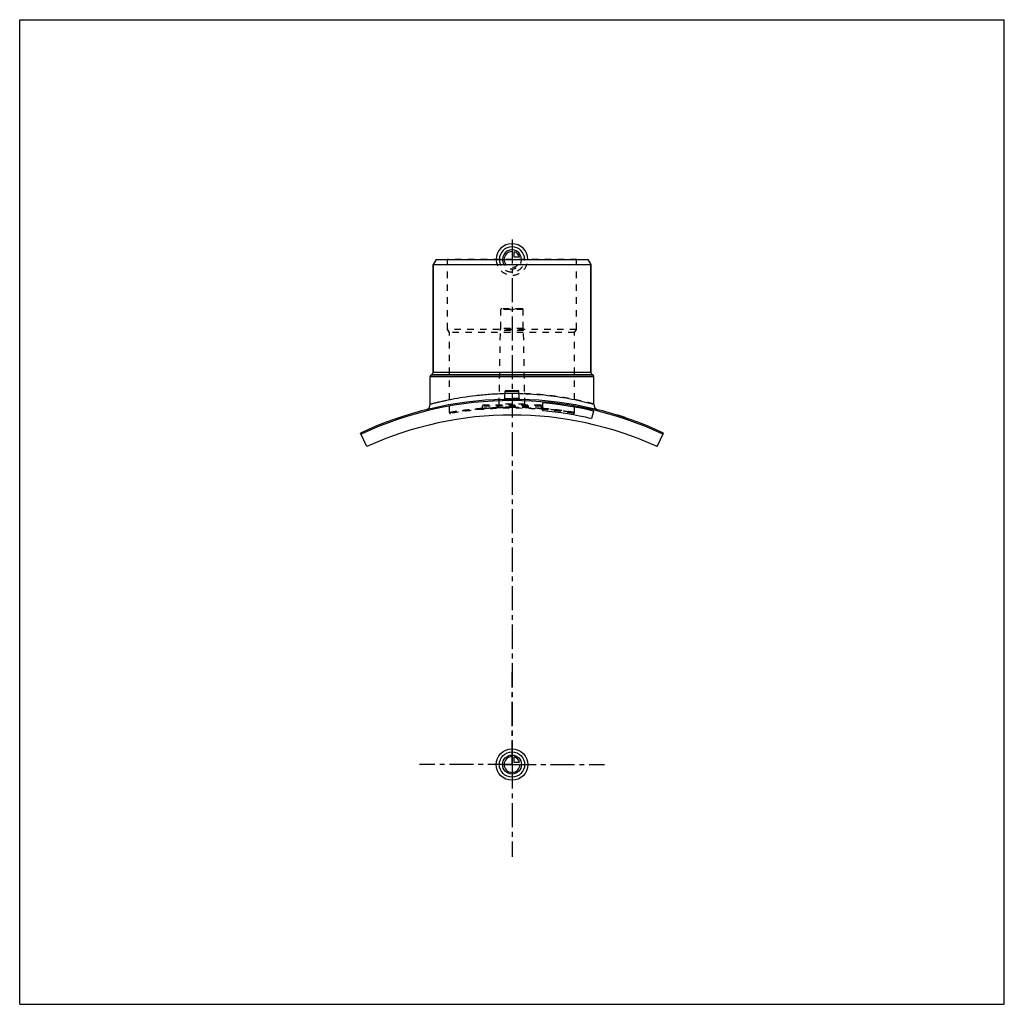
# Model space of a CAD drawing. Header units: millimetres. Extents: x 0 to 1000, y 0 to 1000.
import ezdxf

# ---------------------------------------------------------------- set-up
doc = ezdxf.new("R2010")
doc.units = ezdxf.units.MM
doc.header["$LTSCALE"] = 65.185185
doc.linetypes.add('CENTER', pattern=[0.6, 0.375, -0.075, 0.075, -0.075])
doc.linetypes.add('HIDDEN', pattern=[0.2, 0.1, -0.1])
doc.layers.get('0').update_dxf_attribs({"linetype": 'CONTINUOUS'})
for name, color, linetype in [('ACHSEN_S', 7, 'CONTINUOUS'), ('FASEN', 7, 'CONTINUOUS'), ('KOERPER', 7, 'CONTINUOUS'), ('KONST.EL_MIT_GEO', 7, 'CONTINUOUS'), ('KURVEN', 7, 'CONTINUOUS')]:
    doc.layers.add(name, color=color, linetype=linetype)

msp = doc.modelspace()

# ---------------------------------------------------------------- linework, layer by layer
at = {"color": 7, "linetype": 'Continuous'}
for p, q in [((0, 0), (0, 1000)), ((0, 1000), (1000, 1000)), ((1000, 0), (1000, 1000)), ((0, 0), (1000, 0))]:
    msp.add_line(p, q, dxfattribs=at)
at = {"layer": 'ACHSEN_S', "color": 2, "linetype": 'CENTER'}
msp.add_line((500, 776.7), (500, 223.3), dxfattribs=at)
at = {"layer": 'FASEN', "color": 7, "linetype": 'Continuous'}
for p, q in [((422.9, 756.5), (420, 751.5)), ((420, 751.5), (580, 751.5)), ((422.9, 756.5), (577.1, 756.5)), ((577.1, 756.5), (580, 751.5)), ((352.6, 566.4), (346.3, 580.2)), ((647.4, 566.4), (653.7, 580.2))]:
    msp.add_line(p, q, dxfattribs=at)
msp.add_arc((500, 252.5), 360.7, 64.8662, 115.1338, dxfattribs=at)
at = {"layer": 'KOERPER', "color": 7, "linetype": 'Continuous'}
for p, q in [((420, 641.9), (420, 751.5)), ((580, 641.9), (580, 751.5)), ((417, 609.6), (417, 637.6)), ((583, 609.6), (583, 637.6)), ((582.7, 602.5), (580.9, 594.8))]:
    msp.add_line(p, q, dxfattribs=at)
at = {"layer": 'KOERPER', "color": 8, "linetype": 'HIDDEN'}
for p, q in [((488.6, 686.5), (488.6, 705.5)), ((511.4, 686.5), (511.4, 705.5)), ((487, 609.5), (488.3, 684.5)), ((488.3, 684.5), (488.6, 686.5)), ((511.7, 684.5), (488.3, 684.5)), ((511.4, 686.5), (488.6, 686.5)), ((511.7, 684.5), (511.4, 686.5)), ((513, 609.5), (511.7, 684.5)), ((470, 605.1), (470, 607.5)), ((530, 605.1), (530, 607.5))]:
    msp.add_line(p, q, dxfattribs=at)
at = {"layer": 'KOERPER', "color": 2, "linetype": 'CENTER'}
for q in [(500, 337.2), (406.2, 243.5), (593.8, 243.5), (500, 149.8)]:
    msp.add_line((500, 243.5), q, dxfattribs=at)
at = {"layer": 'KOERPER', "color": 7, "linetype": 'Continuous'}
msp.add_arc((500, 243.5), 355, 65.46, 114.54, dxfattribs=at)
at = {"layer": 'KONST.EL_MIT_GEO', "color": 7, "linetype": 'Continuous'}
for p, q in [((420, 751.5), (420, 641.9)), ((580, 751.5), (580, 641.9)), ((420, 641.9), (580, 641.9)), ((417, 637.6), (583, 637.6)), ((418, 639.3), (418.8, 639.8)), ((418, 639.3), (582, 639.3)), ((418.8, 639.8), (581.2, 639.8)), ((582, 639.3), (581.2, 639.8)), ((492.6, 615.3), (493, 622.6)), ((493, 622.6), (507, 622.6)), ((493.9, 623.5), (506.1, 623.5)), ((507.4, 615.3), (507, 622.6)), ((531.3, 602.8), (531.3, 610.8)), ((606.6, 598.8), (606.5, 598.5)), ((606.7, 598.4), (606.8, 598.7)), ((614, 596.1), (614.1, 596.4)), ((614.9, 595.8), (615, 596.1))]:
    msp.add_line(p, q, dxfattribs=at)
at = {"layer": 'KONST.EL_MIT_GEO', "color": 8, "linetype": 'HIDDEN'}
for p, q in [((434.6, 756), (434.1, 756.5)), ((565.9, 756.5), (434.1, 756.5)), ((434.6, 685.5), (434.6, 756)), ((565.4, 756), (434.6, 756)), ((565.4, 756), (565.9, 756.5)), ((565.4, 685.5), (565.4, 756)), ((511.4, 705.5), (488.6, 705.5)), ((510.3, 706.5), (489.6, 706.5)), ((495, 706.5), (500, 705.2)), ((505, 706.5), (500, 705.2)), ((436.5, 682.2), (434.6, 685.5)), ((565.4, 685.5), (434.6, 685.5)), ((436.5, 601), (436.5, 682.2)), ((563.5, 682.2), (436.5, 682.2)), ((563.5, 682.2), (565.4, 685.5)), ((563.5, 601), (563.5, 682.2)), ((470, 605.2), (469.9, 605.2)), ((530, 607.5), (470, 607.5)), ((529, 608.5), (471, 608.5)), ((513, 609.5), (487, 609.5)), ((530.1, 605.2), (530, 605.2)), ((606.9, 598.3), (607, 598.6)), ((607, 598.6), (607, 598.3)), ((607.1, 598.3), (607.1, 598.6)), ((607.4, 598.2), (607.5, 598.5)), ((607.7, 598.1), (607.8, 598.4)), ((607.9, 598), (608, 598.3)), ((608, 598), (608.1, 598.3)), ((608.2, 598), (608.3, 598.2)), ((608.4, 597.9), (608.5, 598.2)), ((608.4, 597.9), (608.5, 598.2)), ((608.6, 597.8), (608.7, 598.1)), ((608.7, 597.8), (608.8, 598.1)), ((609.6, 597.5), (609.7, 597.8)), ((609.7, 597.5), (609.8, 597.8)), ((609.8, 597.5), (609.9, 597.7)), ((610.1, 597.3), (610.2, 597.6)), ((610.6, 597.2), (610.7, 597.5)), ((610.8, 597.1), (610.9, 597.4)), ((610.8, 597.1), (610.9, 597.4)), ((611.4, 596.9), (611.5, 597.2)), ((611.6, 596.9), (611.7, 597.2)), ((611.6, 596.9), (611.7, 597.1)), ((613, 596.4), (613.1, 596.7)), ((613.5, 596.3), (613.6, 596.5)), ((613.5, 596.2), (613.6, 596.5)), ((613.5, 596.2), (613.6, 596.5)), ((613.8, 596.2), (613.9, 596.4)), ((613.9, 596.1), (614, 596.4)), ((614.3, 596), (614.4, 596.3)), ((614.3, 596), (614.4, 596.3)), ((614.3, 596), (614.4, 596.3)), ((614.4, 595.9), (614.5, 596.2))]:
    msp.add_line(p, q, dxfattribs=at)
at = {"layer": 'KONST.EL_MIT_GEO', "color": 7, "linetype": 'Continuous'}
for points in [[(492.6, 615.3), (492.6, 615.3), (492.6, 615.2), (492.5, 615.2), (492.5, 615.1), (492.5, 615), (492.5, 615), (492.5, 614.9), (492.4, 614.9), (492.4, 614.8), (492.3, 614.7), (492.3, 614.7), (492.2, 614.7), (492.2, 614.6), (492.1, 614.6), (492.1, 614.5), (492, 614.5), (491.9, 614.5), (491.9, 614.4), (491.8, 614.4), (491.7, 614.4), (491.7, 614.4)], [(508.3, 614.4), (508.3, 614.4), (508.2, 614.4), (508.1, 614.4), (508.1, 614.5), (508, 614.5), (507.9, 614.5), (507.9, 614.6), (507.8, 614.6), (507.8, 614.7), (507.7, 614.7), (507.7, 614.7), (507.6, 614.8), (507.6, 614.9), (507.5, 614.9), (507.5, 615), (507.5, 615), (507.5, 615.1), (507.5, 615.2), (507.4, 615.2), (507.4, 615.3), (507.4, 615.3)]]:
    msp.add_lwpolyline(points, dxfattribs=at)
at = {"layer": 'KONST.EL_MIT_GEO', "color": 8, "linetype": 'HIDDEN'}
for points in [[(470, 605.1), (470, 605), (470, 605), (470, 604.9), (470, 604.8), (470, 604.8), (469.9, 604.7), (469.9, 604.6), (469.9, 604.6), (469.8, 604.5), (469.8, 604.4), (469.7, 604.4), (469.7, 604.3), (469.7, 604.3), (469.6, 604.3), (469.5, 604.2), (469.5, 604.2), (469.4, 604.1), (469.4, 604.1), (469.3, 604.1), (469.2, 604.1), (469.2, 604.1), (469.1, 604.1)], [(530.9, 604.1), (530.8, 604.1), (530.8, 604.1), (530.7, 604.1), (530.6, 604.1), (530.6, 604.1), (530.5, 604.2), (530.5, 604.2), (530.4, 604.3), (530.3, 604.3), (530.3, 604.3), (530.3, 604.4), (530.2, 604.4), (530.2, 604.5), (530.1, 604.6), (530.1, 604.6), (530.1, 604.7), (530, 604.8), (530, 604.8), (530, 604.9), (530, 605), (530, 605), (530, 605.1)]]:
    msp.add_lwpolyline(points, dxfattribs=at)
for centre, radius, start, end in [((489.6, 705.5), 1, 90, 180), ((510.3, 705.5), 1, 0, 90), ((500, 300.3), 320.2, 90.0003, 91.2819), ((500, 300.2), 320.3, 88.7182, 89.9996), ((500, 252.5), 362, 88.67, 91.33), ((491.6, 615.4), 0.995, 271.3325, 274.4405), ((491.6, 615.4), 0.994, 354.8957, 356.9859), ((508.4, 615.4), 0.994, 183.0139, 184.8954), ((508.4, 615.4), 0.995, 265.5598, 268.6675), ((437.5, 601), 1, 180, 279.9174), ((500, 243.5), 361.9, 80.0824, 99.9176), ((471, 607.5), 1, 90, 180), ((500, 231.8), 374.6, 90, 94.5954), ((486, 609.5), 1, 270, 359), ((500, 231.8), 374.5, 85.4045, 90.0002), ((514, 609.5), 1, 181, 270), ((529, 607.5), 1, 0, 90), ((500, 232), 374.4, 85.1986, 85.3972), ((562.5, 601), 1, 260.0826, 360)]:
    msp.add_arc(centre, radius, start, end, dxfattribs=at)
at = {"layer": 'KONST.EL_MIT_GEO', "color": 7, "linetype": 'Continuous'}
for centre, radius, start, end in [((417.5, 641.9), 2.5, 300, 360), ((582.5, 641.9), 2.5, 180, 240), ((419, 637.6), 2, 120, 180), ((581, 637.6), 2, 0, 60), ((493.9, 622.5), 1, 90, 177), ((506.1, 622.5), 1, 3, 90), ((500, 252.5), 362, 91.33, 115.1317), ((491.6, 615.4), 1, 271.3445, 356.9898), ((508.4, 615.4), 1, 183.0102, 268.6554), ((500, 252.5), 362, 64.8683, 88.67), ((500, 252.5), 359.7, 76.7, 85), ((411, 609.6), 6, 283.9956, 360), ((500, 252.5), 351.7, 76.7, 84.886), ((589, 609.6), 6, 180, 256.0044), ((500, 252.5), 362.3, 71.5, 72.8925)]:
    msp.add_arc(centre, radius, start, end, dxfattribs=at)
for points, knots in [([(417, 609.6), (417, 609.6), (417.2, 609.6), (417.4, 609.7), (417.9, 609.8), (418.5, 610), (419.3, 610.2), (420.7, 610.5), (422.9, 611.1), (426, 611.9), (429.8, 612.7), (434.1, 613.7), (441, 615.1), (450.7, 616.8), (463.7, 618.5), (477.9, 619.9), (487.8, 620.3), (492.8, 620.4)], [0, 0, 0, 0, 0.00121, 0.00485, 0.01091, 0.01935, 0.03017, 0.04331, 0.07645, 0.11837, 0.16862, 0.2267, 0.29205, 0.4422, 0.61406, 0.80206, 1, 1, 1, 1]), ([(507.2, 620.4), (517, 620.2), (535, 619), (560.3, 615.1), (575.7, 611.5), (583, 609.6)], [0, 0, 0, 0, 0.38401, 0.70503, 1, 1, 1, 1]), ([(491.6, 614.4), (491.6, 614.4), (491.6, 614.3), (491.7, 614.3), (491.7, 614.3)], [0, 0, 0, 0, 0.19109, 1, 1, 1, 1]), ([(491.7, 614.3), (491.7, 614.3), (491.9, 614.2), (492.2, 614.1), (492.7, 614.1), (493.5, 614), (494.6, 613.9), (495.8, 613.8), (497.6, 613.8), (499, 613.8), (500, 613.8)], [0, 0, 0, 0, 0.01856, 0.04427, 0.11719, 0.21737, 0.34202, 0.48737, 0.64894, 1, 1, 1, 1]), ([(492.6, 615.3), (492.6, 615.3), (492.6, 615.3), (492.7, 615.2), (492.9, 615.1), (493.2, 615.1), (493.5, 615), (494, 614.9), (494.8, 614.9), (495.9, 614.8), (497.2, 614.7), (498.6, 614.7), (499.5, 614.7), (500, 614.7)], [0, 0, 0, 0, 0.01056, 0.02738, 0.05237, 0.0859, 0.1279, 0.17807, 0.30124, 0.45104, 0.62187, 0.80723, 1, 1, 1, 1]), ([(500, 614.7), (500.5, 614.7), (501.4, 614.7), (502.8, 614.7), (504.1, 614.8), (505.2, 614.9), (506, 614.9), (506.5, 615), (506.8, 615.1), (507.1, 615.1), (507.3, 615.2), (507.4, 615.3), (507.4, 615.3), (507.4, 615.3)], [0, 0, 0, 0, 0.19277, 0.37813, 0.54896, 0.69876, 0.82193, 0.8721, 0.9141, 0.94763, 0.97262, 0.98944, 1, 1, 1, 1]), ([(500, 613.8), (500.5, 613.8), (501.6, 613.8), (503.1, 613.8), (504.5, 613.8), (505.7, 613.9), (506.8, 614), (507.5, 614.1), (507.9, 614.2), (508.1, 614.2), (508.3, 614.3), (508.4, 614.3), (508.4, 614.4)], [0, 0, 0, 0, 0.18857, 0.37025, 0.53845, 0.6871, 0.81095, 0.90578, 0.94137, 0.96878, 0.98808, 1, 1, 1, 1])]:
    msp.add_open_spline(points, degree=3, knots=knots, dxfattribs=at)
at = {"layer": 'KONST.EL_MIT_GEO', "color": 8, "linetype": 'HIDDEN'}
for points in [[(500, 620.5), (497.6, 620.5), (495.2, 620.5), (492.8, 620.4)], [(508.4, 614.4), (508.4, 614.4), (508.4, 614.4), (508.4, 614.4)]]:
    msp.add_open_spline(points, degree=3, dxfattribs=at)
for points, knots in [([(583, 609.6), (583, 609.6), (582.8, 609.6), (582.5, 609.7), (582, 609.8), (581.3, 610), (580.4, 610.3), (578.8, 610.7), (576.4, 611.3), (572.9, 612.1), (568.8, 613), (563.9, 614.1), (556.4, 615.6), (545.6, 617.3), (531.5, 619.1), (516.1, 620.2), (505.4, 620.5), (500, 620.5)], [0, 0, 0, 0, 0.00124, 0.00497, 0.01116, 0.0198, 0.03086, 0.04429, 0.07811, 0.12082, 0.17192, 0.23083, 0.29695, 0.44819, 0.62006, 0.80631, 1, 1, 1, 1]), ([(500, 613.8), (499.5, 613.8), (498.4, 613.8), (496.8, 613.8), (495.4, 613.9), (494.1, 613.9), (493.1, 614), (492.3, 614.1), (491.9, 614.2), (491.7, 614.3), (491.6, 614.4), (491.6, 614.4)], [0, 0, 0, 0, 0.19285, 0.37828, 0.5492, 0.69912, 0.82248, 0.91487, 0.97348, 0.99016, 1, 1, 1, 1]), ([(492.6, 615.3), (492.6, 615.4), (492.6, 615.3), (492.7, 615.4), (492.9, 615.4), (493.2, 615.4), (493.5, 615.4), (494, 615.4), (494.8, 615.4), (495.9, 615.4), (497.2, 615.4), (498.6, 615.4), (499.5, 615.4), (500, 615.4)], [0, 0, 0, 0, 0.00482, 0.01923, 0.0431, 0.07619, 0.11817, 0.16865, 0.29306, 0.4446, 0.61746, 0.80499, 1, 1, 1, 1]), ([(507.4, 615.3), (507.4, 615.4), (507.4, 615.3), (507.3, 615.4), (507.1, 615.4), (506.8, 615.4), (506.5, 615.4), (506, 615.4), (505.2, 615.4), (504.1, 615.4), (502.8, 615.4), (501.4, 615.4), (500.5, 615.4), (500, 615.4)], [0, 0, 0, 0, 0.00482, 0.01923, 0.0431, 0.07619, 0.11817, 0.16865, 0.29306, 0.4446, 0.61746, 0.80499, 1, 1, 1, 1]), ([(500, 615.4), (500.5, 615.4), (501.4, 615.4), (502.8, 615.4), (504.1, 615.4), (505.2, 615.4), (506, 615.4), (506.5, 615.4), (506.8, 615.4), (507.1, 615.4), (507.3, 615.4), (507.4, 615.3), (507.4, 615.4), (507.4, 615.3)], [0, 0, 0, 0, 0.19501, 0.38254, 0.5554, 0.70694, 0.83135, 0.88183, 0.92381, 0.9569, 0.98077, 0.99518, 1, 1, 1, 1]), ([(436.5, 601), (436.5, 601), (436.5, 601), (436.5, 601), (436.5, 601), (436.6, 601), (436.7, 601), (436.8, 601), (437, 601), (437.2, 601.1), (437.5, 601.1), (437.9, 601.2), (438.5, 601.3), (439.3, 601.4), (440.3, 601.6), (441.4, 601.8), (442.7, 602), (444.6, 602.3), (447.4, 602.7), (451.1, 603.2), (455.2, 603.7), (459.8, 604.2), (464.8, 604.7), (470.1, 605.2), (477.8, 605.8), (487.7, 606.2), (495.9, 606.4), (500, 606.4)], [0, 0, 0, 0, 0.00008, 0.00031, 0.00069, 0.00122, 0.00275, 0.00488, 0.00762, 0.01097, 0.01491, 0.01946, 0.03034, 0.04358, 0.05913, 0.07696, 0.09701, 0.11923, 0.16996, 0.22861, 0.29461, 0.36731, 0.44603, 0.53001, 0.61849, 0.80551, 1, 1, 1, 1]), ([(469.9, 605.2), (465.3, 604.8), (458.8, 604.2), (450.7, 603.1), (445.8, 602.5), (442, 601.9), (439.2, 601.4), (437.5, 601.1), (436.7, 601), (436.5, 601)], [0, 0, 0, 0, 0.41106, 0.58335, 0.72918, 0.84577, 0.93084, 0.98261, 1, 1, 1, 1]), ([(500, 606.4), (498, 606.4), (494.2, 606.4), (488.7, 606.2), (484.3, 606), (481, 605.9), (478.9, 605.7), (476.9, 605.6), (475.1, 605.5), (473.6, 605.4), (472.5, 605.3), (471.8, 605.2), (471.3, 605.2), (470.9, 605.1), (470.6, 605.1), (470.4, 605.1), (470.2, 605.1), (470.1, 605.1), (470.1, 605.1), (470, 605.1), (470, 605.1), (470, 605.1), (470, 605.1)], [0, 0, 0, 0, 0.19493, 0.38237, 0.55514, 0.63393, 0.70664, 0.77257, 0.83109, 0.88161, 0.92366, 0.94136, 0.9568, 0.96993, 0.98072, 0.98914, 0.99245, 0.99517, 0.99728, 0.99879, 0.9997, 1, 1, 1, 1]), ([(470, 605.1), (470.2, 605.1), (471, 605.1), (472.6, 605.3), (475.4, 605.5), (480.8, 605.9), (489.1, 606.3), (496.2, 606.4), (500, 606.4)], [0, 0, 0, 0, 0.01928, 0.07635, 0.16892, 0.29336, 0.61764, 1, 1, 1, 1]), ([(530, 605.1), (529.8, 605.1), (529, 605.1), (527.4, 605.3), (524.6, 605.5), (519.2, 605.9), (510.9, 606.3), (503.8, 606.4), (500, 606.4)], [0, 0, 0, 0, 0.01928, 0.07635, 0.16892, 0.29336, 0.61764, 1, 1, 1, 1]), ([(500, 606.4), (508.1, 606.4), (519.9, 606), (534.9, 604.8), (544.3, 603.8), (552.1, 602.8), (557.4, 602), (560.6, 601.5), (562.1, 601.2), (563, 601), (563.4, 601), (563.5, 601)], [0, 0, 0, 0, 0.38149, 0.55395, 0.70537, 0.83003, 0.92304, 0.95642, 0.98054, 0.99512, 1, 1, 1, 1]), ([(500, 606.4), (502, 606.4), (505.8, 606.4), (511.3, 606.2), (515.7, 606), (519, 605.9), (521.1, 605.7), (523.1, 605.6), (524.9, 605.5), (526.4, 605.4), (527.5, 605.3), (528.2, 605.2), (528.7, 605.2), (529.1, 605.1), (529.4, 605.1), (529.6, 605.1), (529.8, 605.1), (529.9, 605.1), (529.9, 605.1), (530, 605.1), (530, 605.1), (530, 605.1), (530, 605.1)], [0, 0, 0, 0, 0.19493, 0.38237, 0.55514, 0.63393, 0.70664, 0.77257, 0.83109, 0.88161, 0.92366, 0.94136, 0.9568, 0.96993, 0.98072, 0.98914, 0.99245, 0.99517, 0.99728, 0.99879, 0.9997, 1, 1, 1, 1]), ([(563.5, 601), (563.5, 601), (563.5, 601), (563.5, 601), (563.4, 601), (563.4, 601), (563.3, 601), (563.1, 601), (562.9, 601.1), (562.6, 601.1), (562.2, 601.2), (561.8, 601.3), (561.1, 601.4), (560, 601.5), (558.5, 601.8), (556.8, 602.1), (554.8, 602.4), (552.6, 602.7), (550.1, 603), (547.4, 603.4), (543.5, 603.9), (538.1, 604.5), (533.7, 604.9), (531.4, 605.1)], [0, 0, 0, 0, 0.00027, 0.00108, 0.00244, 0.00433, 0.00677, 0.00974, 0.01731, 0.02702, 0.03886, 0.05282, 0.06888, 0.1072, 0.15365, 0.20798, 0.26994, 0.33924, 0.41556, 0.49854, 0.58784, 0.78377, 1, 1, 1, 1])]:
    msp.add_open_spline(points, degree=3, knots=knots, dxfattribs=at)
at = {"layer": 'KONST.EL_MIT_GEO', "color": 7, "linetype": 'Continuous'}
msp.add_open_spline([(508.4, 614.4), (508.4, 614.4), (508.4, 614.4), (508.4, 614.4)], degree=3, dxfattribs=at)
at = {"layer": 'KURVEN', "color": 40, "linetype": 'Continuous'}
for p, q in [((500, 766.1), (500, 756.5)), ((502.2, 758.7), (502.2, 764.2)), ((507.7, 758.7), (502.2, 758.7)), ((500, 253.1), (500, 243.5)), ((502.2, 245.7), (502.2, 251.2)), ((490.4, 243.5), (508, 243.5)), ((507.7, 245.7), (502.2, 245.7))]:
    msp.add_line(p, q, dxfattribs=at)
at = {"layer": 'KURVEN', "color": 8, "linetype": 'HIDDEN'}
msp.add_line((490.4, 756.5), (508, 756.5), dxfattribs=at)
at = {"layer": 'KURVEN', "color": 40, "linetype": 'Continuous'}
for radius in [16, 12.8, 9.6]:
    msp.add_circle((500, 243.5), radius, dxfattribs=at)
for centre, radius, start, end in [((500, 756.5), 16, 0, 180), ((500, 756.5), 12.8, 0, 180), ((500, 756.5), 9.6, 0, 180.0001), ((500, 756.5), 8, 90, 180.0001), ((500, 756.5), 8, 15.962, 74.038), ((500, 243.5), 8, 90, 360), ((500, 243.5), 8, 15.962, 74.038)]:
    msp.add_arc(centre, radius, start, end, dxfattribs=at)
at = {"layer": 'KURVEN', "color": 8, "linetype": 'HIDDEN'}
for radius, start in [(16, 180), (12.8, 180), (9.6, 180.0001), (8, 180.0001)]:
    msp.add_arc((500, 756.5), radius, start, 360, dxfattribs=at)

doc.saveas('drawing.dxf')
